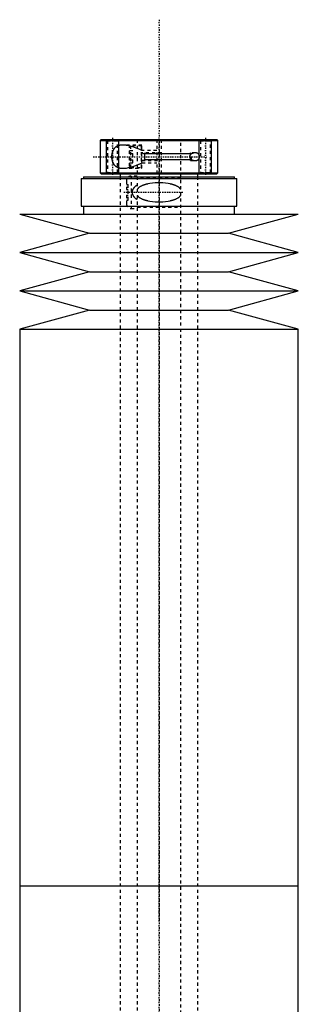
# Model space of a CAD drawing. Extents: x -120 to 120, y -136 to 715.
# Tile 12 of 12: x -45 to 45, y 398 to 715. Entities that reach past the tile are written whole.
import ezdxf

# ---------------------------------------------------------------- set-up
doc = ezdxf.new("R2010")
doc.units = 0
doc.linetypes.add('CENTER', pattern=[1.5, 0.45, -0.5, 0.05, -0.5])
doc.linetypes.add('DASHED', pattern=[2, 1, -1])
for name, color, linetype in [('AM_0', 7, 'CONTINUOUS'), ('AM_10', 7, 'CONTINUOUS'), ('AM_3', 7, 'DASHED'), ('AM_7', 7, 'CENTER')]:
    doc.layers.add(name, color=color, linetype=linetype)

msp = doc.modelspace()

# ---------------------------------------------------------------- linework, layer by layer
at = {"layer": 'AM_0', "color": 7, "linetype": 'CONTINUOUS'}
for p, q in [((-18.7, 676.5), (-19, 676.2)), ((-19, 676.2), (-19, 665.8)), ((-19, 676.2), (19, 676.2)), ((-18.7, 676.5), (18.7, 676.5)), ((19, 676.2), (18.7, 676.5)), ((19, 665.8), (19, 676.2)), ((-25.15, 664), (-25.15, 655)), ((-25.15, 664), (25.15, 664)), ((-24.35, 664.5), (-24.35, 664)), ((-24.35, 664.5), (24.35, 664.5)), ((-19, 665.8), (-18.7, 665.5)), ((-19, 665.8), (19, 665.8)), ((-18.7, 665.5), (18.7, 665.5)), ((-12.5, 665.5), (-12.5, 664.5)), ((12.5, 664.5), (12.5, 665.5)), ((18.7, 665.5), (19, 665.8)), ((24.35, 664), (24.35, 664.5)), ((25.15, 655), (25.15, 664)), ((-25.15, 655), (25.15, 655)), ((-24.35, 655), (-24.35, 652.5)), ((24.35, 652.5), (24.35, 655)), ((-45, 652.5), (-22.5, 646.3)), ((-45, 652.5), (45, 652.5)), ((22.5, 646.3), (45, 652.5)), ((-22.5, 646.3), (-45, 640.1)), ((-22.5, 646.3), (22.5, 646.3)), ((45, 640.1), (22.5, 646.3)), ((-45, 640.1), (-22.5, 633.9)), ((-45, 640.1), (45, 640.1)), ((22.5, 633.9), (45, 640.1)), ((-22.5, 633.9), (-45, 627.7)), ((-22.5, 633.9), (22.5, 633.9)), ((45, 627.7), (22.5, 633.9)), ((-45, 627.7), (-22.5, 621.5)), ((-45, 627.7), (45, 627.7)), ((22.5, 621.5), (45, 627.7)), ((-22.5, 621.5), (-45, 615.3)), ((-22.5, 621.5), (22.5, 621.5)), ((45, 615.3), (22.5, 621.5)), ((-45, 615.3), (-45, 435.75)), ((-45, 615.3), (45, 615.3)), ((45, 435.75), (45, 615.3)), ((-45, 435.75), (-45, 388)), ((-45, 435.75), (45, 435.75)), ((-45, 435.75), (0, 435.75)), ((45, 388), (45, 435.75))]:
    msp.add_line(p, q, dxfattribs=at)
at = {"layer": 'AM_10', "color": 7, "linetype": 'CONTINUOUS'}
for p, q in [((-17, 665.5), (-17, 676.5)), ((-13, 665.5), (-13, 676.5)), ((13, 665.5), (13, 676.5)), ((17, 665.5), (17, 676.5)), ((-5.5, 672.25), (-4.65, 671.97)), ((-4.65, 672.25), (-4.65, 669.75)), ((10.5, 671.97), (-4.65, 671.97)), ((-5.5, 669.75), (-4.65, 670.03)), ((10.5, 670.03), (-4.65, 670.03))]:
    msp.add_line(p, q, dxfattribs=at)
at = {"layer": 'AM_3', "color": 6, "linetype": 'DASHED'}
for p, q in [((-17, 676.5), (-16.62, 676.12)), ((-16.62, 676.12), (-16.62, 665.88)), ((-16.62, 676.12), (-13.38, 676.12)), ((-13.38, 676.12), (-13, 676.5)), ((-13.38, 665.88), (-13.38, 676.12)), ((-5.5, 674.75), (-11.66, 674.75)), ((-9.1, 674.5), (-9.5, 674.1)), ((-9.5, 667.9), (-9.5, 674.1)), ((-5.6, 674.5), (-9.1, 674.5)), ((-9.1, 667.5), (-9.1, 674.5)), ((-7, 676.5), (-7, -97.5)), ((-5.6, 667.5), (-5.6, 674.5)), ((-5.5, 667.25), (-5.5, 674.75)), ((-0.75, 676.5), (-0.75, 665.5)), ((0.75, 676.5), (0.75, 665.5)), ((7, -97.5), (7, 676.5)), ((13, 676.5), (13.38, 676.12)), ((13.38, 676.12), (13.38, 665.88)), ((13.38, 676.12), (16.62, 676.12)), ((16.62, 676.12), (17, 676.5)), ((16.62, 665.88), (16.62, 676.12)), ((-9.5, 673.02), (-8.5, 673.02)), ((-9.5, 672.01), (-8.5, 672.01)), ((-8.5, 668.98), (-8.5, 673.02)), ((-0.75, 673), (-5.5, 673)), ((0.75, 672.25), (-5.5, 672.25)), ((11.66, 672.25), (10.22, 672.25)), ((10.5, 671.97), (10.22, 672.25)), ((10.22, 669.75), (10.22, 672.25)), ((10.5, 670.03), (10.5, 671.97)), ((-11.66, 667.25), (-5.5, 667.25)), ((-9.5, 669.99), (-8.5, 669.99)), ((-9.5, 668.98), (-8.5, 668.98)), ((-9.5, 667.9), (-9.1, 667.5)), ((-9.1, 667.5), (-5.6, 667.5)), ((-5.5, 669.75), (0.75, 669.75)), ((-5.5, 669), (-0.75, 669)), ((10.22, 669.75), (10.5, 670.03)), ((10.22, 669.75), (11.66, 669.75)), ((-16.62, 665.88), (-17, 665.5)), ((-16.62, 665.88), (-13.38, 665.88)), ((-13, 665.5), (-13.38, 665.88)), ((-12.5, 664.5), (-12.5, -56.5)), ((-7, 664.75), (-9, 664.75)), ((-9, 664.75), (-9, 654.25)), ((7, 664.3), (-7, 664.3)), ((12.5, -56.5), (12.5, 664.5)), ((13.38, 665.88), (13, 665.5)), ((13.38, 665.88), (16.62, 665.88)), ((17, 665.5), (16.62, 665.88)), ((-10.5, 663.25), (-10.5, 660.4)), ((-10.5, 662), (-10, 662)), ((-10, 657), (-10, 662)), ((-10.5, 660.4), (-10, 660.4)), ((-10.5, 658.6), (-10.5, 655.75)), ((-10.5, 658.6), (-10, 658.6)), ((-10.5, 657), (-10, 657)), ((-7, 654.7), (7, 654.7)), ((-9, 654.25), (-7, 654.25))]:
    msp.add_line(p, q, dxfattribs=at)
for points in [[(-11.66, 674.75, 0), (-11.71, 674.75, 0), (-11.81, 674.75, 0), (-11.92, 674.74, 0), (-11.97, 674.74, 0), (-12.02, 674.74, 0), (-12.12, 674.73, 0), (-12.21, 674.72, 0), (-12.31, 674.71, 0), (-12.41, 674.7, 0), (-12.5, 674.69, 0), (-12.55, 674.68, 0), (-12.6, 674.67, 0), (-12.7, 674.65, 0), (-12.79, 674.63, 0), (-12.89, 674.6, 0), (-12.98, 674.58, 0), (-13.08, 674.55, 0), (-13.13, 674.53, 0), (-13.17, 674.51, 0), (-13.27, 674.48, 0), (-13.36, 674.44, 0), (-13.41, 674.42, 0), (-13.45, 674.4, 0), (-13.54, 674.35, 0), (-13.63, 674.31, 0), (-13.68, 674.28, 0), (-13.72, 674.26, 0), (-13.81, 674.2, 0), (-13.89, 674.15, 0), (-13.98, 674.09, 0), (-14.06, 674.02, 0), (-14.14, 673.96, 0), (-14.18, 673.92, 0), (-14.22, 673.89, 0), (-14.29, 673.81, 0), (-14.36, 673.74, 0), (-14.43, 673.66, 0), (-14.5, 673.58, 0), (-14.57, 673.5, 0), (-14.6, 673.45, 0), (-14.63, 673.41, 0), (-14.69, 673.32, 0), (-14.74, 673.23, 0), (-14.8, 673.13, 0), (-14.85, 673.03, 0), (-14.9, 672.93, 0), (-14.93, 672.88, 0), (-14.95, 672.82, 0), (-15, 672.71, 0), (-15.04, 672.59, 0), (-15.08, 672.48, 0), (-15.12, 672.36, 0), (-15.16, 672.23, 0), (-15.17, 672.17, 0), (-15.19, 672.11, 0), (-15.22, 671.98, 0), (-15.24, 671.85, 0), (-15.26, 671.72, 0), (-15.28, 671.59, 0), (-15.29, 671.46, 0), (-15.3, 671.39, 0), (-15.3, 671.32, 0), (-15.31, 671.19, 0), (-15.31, 671.06, 0), (-15.31, 671, 0), (-15.31, 670.94, 0), (-15.31, 670.81, 0), (-15.3, 670.68, 0), (-15.3, 670.61, 0), (-15.29, 670.54, 0), (-15.28, 670.41, 0), (-15.26, 670.28, 0), (-15.24, 670.15, 0), (-15.22, 670.02, 0), (-15.19, 669.89, 0), (-15.17, 669.83, 0), (-15.16, 669.77, 0), (-15.12, 669.64, 0), (-15.08, 669.52, 0), (-15.04, 669.41, 0), (-15, 669.29, 0), (-14.95, 669.18, 0), (-14.93, 669.12, 0), (-14.9, 669.07, 0), (-14.85, 668.97, 0), (-14.8, 668.87, 0), (-14.74, 668.77, 0), (-14.69, 668.68, 0), (-14.63, 668.59, 0), (-14.6, 668.55, 0), (-14.57, 668.5, 0), (-14.5, 668.42, 0), (-14.43, 668.34, 0), (-14.36, 668.26, 0), (-14.29, 668.19, 0), (-14.22, 668.11, 0), (-14.18, 668.08, 0), (-14.14, 668.04, 0), (-14.06, 667.98, 0), (-13.98, 667.91, 0), (-13.89, 667.85, 0), (-13.81, 667.8, 0), (-13.72, 667.74, 0), (-13.68, 667.72, 0), (-13.63, 667.69, 0), (-13.54, 667.65, 0), (-13.45, 667.6, 0), (-13.41, 667.58, 0), (-13.36, 667.56, 0), (-13.27, 667.52, 0), (-13.17, 667.49, 0), (-13.13, 667.47, 0), (-13.08, 667.45, 0), (-12.98, 667.42, 0), (-12.89, 667.4, 0), (-12.79, 667.37, 0), (-12.7, 667.35, 0), (-12.6, 667.33, 0), (-12.55, 667.32, 0), (-12.5, 667.31, 0), (-12.41, 667.3, 0), (-12.31, 667.29, 0), (-12.21, 667.28, 0), (-12.12, 667.27, 0), (-12.02, 667.26, 0), (-11.97, 667.26, 0), (-11.92, 667.26, 0), (-11.81, 667.25, 0), (-11.71, 667.25, 0), (-11.66, 667.25, 0)], [(-9.22, 674.39, 0), (-9.29, 674.4, 0), (-9.43, 674.44, 0), (-9.57, 674.47, 0), (-9.64, 674.49, 0), (-9.71, 674.51, 0), (-9.85, 674.54, 0), (-9.99, 674.57, 0), (-10.13, 674.59, 0), (-10.27, 674.62, 0), (-10.41, 674.64, 0), (-10.48, 674.65, 0), (-10.54, 674.66, 0), (-10.68, 674.68, 0), (-10.81, 674.7, 0), (-10.95, 674.71, 0), (-11.08, 674.72, 0), (-11.21, 674.73, 0), (-11.28, 674.74, 0), (-11.34, 674.74, 0), (-11.47, 674.75, 0), (-11.6, 674.75, 0), (-11.66, 674.75, 0)], [(-7, 673.64, 0), (-7.37, 673.78, 0), (-8.12, 674.05, 0), (-8.85, 674.28, 0), (-9.22, 674.39, 0)], [(-5.5, 672.98, 0), (-5.75, 673.1, 0), (-6.24, 673.32, 0), (-6.75, 673.54, 0), (-7, 673.64, 0)], [(10.22, 671.73, 0), (10.19, 671.7, 0), (10.13, 671.63, 0), (10.09, 671.59, 0), (10.08, 671.58, 0), (10.07, 671.57, 0), (10.06, 671.56, 0), (10.06, 671.56, 0), (10.05, 671.55, 0), (10.04, 671.53, 0), (10.04, 671.53, 0), (10.03, 671.52, 0), (10.02, 671.51, 0), (10.01, 671.5, 0), (10.01, 671.49, 0), (10, 671.48, 0), (9.99, 671.47, 0), (9.99, 671.46, 0), (9.98, 671.44, 0), (9.97, 671.43, 0), (9.96, 671.42, 0), (9.96, 671.41, 0), (9.95, 671.4, 0), (9.95, 671.39, 0), (9.94, 671.37, 0), (9.93, 671.36, 0), (9.93, 671.34, 0), (9.92, 671.33, 0), (9.92, 671.32, 0), (9.91, 671.32, 0), (9.91, 671.3, 0), (9.9, 671.29, 0), (9.89, 671.27, 0), (9.89, 671.26, 0), (9.88, 671.24, 0), (9.88, 671.23, 0), (9.88, 671.23, 0), (9.88, 671.21, 0), (9.87, 671.2, 0), (9.87, 671.18, 0), (9.86, 671.17, 0), (9.86, 671.15, 0), (9.86, 671.14, 0), (9.86, 671.13, 0), (9.86, 671.12, 0), (9.85, 671.1, 0), (9.85, 671.09, 0), (9.85, 671.07, 0), (9.85, 671.06, 0), (9.85, 671.05, 0), (9.85, 671.04, 0), (9.85, 671.02, 0), (9.85, 671.01, 0), (9.85, 671, 0), (9.85, 670.99, 0), (9.85, 670.98, 0), (9.85, 670.96, 0), (9.85, 670.95, 0), (9.85, 670.94, 0), (9.85, 670.93, 0), (9.85, 670.91, 0), (9.85, 670.9, 0), (9.86, 670.88, 0), (9.86, 670.87, 0), (9.86, 670.86, 0), (9.86, 670.85, 0), (9.86, 670.83, 0), (9.87, 670.82, 0), (9.87, 670.8, 0), (9.88, 670.79, 0), (9.88, 670.77, 0), (9.88, 670.77, 0), (9.88, 670.76, 0), (9.89, 670.74, 0), (9.89, 670.73, 0), (9.9, 670.71, 0), (9.91, 670.7, 0), (9.91, 670.68, 0), (9.92, 670.68, 0), (9.92, 670.67, 0), (9.93, 670.66, 0), (9.93, 670.64, 0), (9.94, 670.63, 0), (9.95, 670.61, 0), (9.95, 670.6, 0), (9.96, 670.59, 0), (9.96, 670.58, 0), (9.97, 670.57, 0), (9.98, 670.56, 0), (9.99, 670.54, 0), (9.99, 670.53, 0), (10, 670.52, 0), (10.01, 670.51, 0), (10.01, 670.5, 0), (10.02, 670.49, 0), (10.03, 670.48, 0), (10.04, 670.47, 0), (10.04, 670.47, 0), (10.05, 670.45, 0), (10.06, 670.44, 0), (10.06, 670.44, 0), (10.07, 670.43, 0), (10.08, 670.42, 0), (10.09, 670.41, 0), (10.13, 670.37, 0), (10.19, 670.3, 0), (10.22, 670.27, 0)], [(11.66, 672.25, 0), (11.62, 672.25, 0), (11.54, 672.25, 0), (11.46, 672.24, 0), (11.42, 672.24, 0), (11.38, 672.23, 0), (11.3, 672.22, 0), (11.21, 672.2, 0), (11.13, 672.18, 0), (11.04, 672.16, 0), (10.96, 672.14, 0), (10.92, 672.12, 0), (10.88, 672.11, 0), (10.79, 672.08, 0), (10.71, 672.04, 0), (10.63, 672, 0), (10.55, 671.96, 0), (10.47, 671.91, 0), (10.44, 671.89, 0), (10.4, 671.87, 0), (10.33, 671.81, 0), (10.26, 671.76, 0), (10.22, 671.73, 0)], [(11.66, 669.75, 0), (11.68, 669.75, 0), (11.72, 669.75, 0), (11.75, 669.75, 0), (11.77, 669.75, 0), (11.79, 669.75, 0), (11.82, 669.76, 0), (11.86, 669.76, 0), (11.9, 669.76, 0), (11.93, 669.77, 0), (11.97, 669.77, 0), (11.99, 669.78, 0), (12.01, 669.78, 0), (12.04, 669.79, 0), (12.08, 669.8, 0), (12.12, 669.8, 0), (12.15, 669.81, 0), (12.19, 669.82, 0), (12.21, 669.83, 0), (12.22, 669.84, 0), (12.26, 669.85, 0), (12.3, 669.86, 0), (12.31, 669.87, 0), (12.33, 669.87, 0), (12.36, 669.89, 0), (12.4, 669.91, 0), (12.42, 669.91, 0), (12.43, 669.92, 0), (12.47, 669.94, 0), (12.5, 669.96, 0), (12.53, 669.98, 0), (12.56, 670, 0), (12.59, 670.02, 0), (12.61, 670.03, 0), (12.62, 670.04, 0), (12.65, 670.06, 0), (12.68, 670.09, 0), (12.71, 670.11, 0), (12.74, 670.14, 0), (12.77, 670.16, 0), (12.78, 670.18, 0), (12.79, 670.19, 0), (12.82, 670.22, 0), (12.85, 670.25, 0), (12.87, 670.28, 0), (12.89, 670.31, 0), (12.92, 670.35, 0), (12.93, 670.37, 0), (12.94, 670.38, 0), (12.96, 670.42, 0), (12.98, 670.46, 0), (13, 670.5, 0), (13.02, 670.54, 0), (13.04, 670.58, 0), (13.04, 670.6, 0), (13.05, 670.62, 0), (13.06, 670.67, 0), (13.08, 670.71, 0), (13.09, 670.75, 0), (13.1, 670.8, 0), (13.1, 670.84, 0), (13.1, 670.86, 0), (13.11, 670.89, 0), (13.11, 670.93, 0), (13.11, 670.98, 0), (13.11, 671, 0), (13.11, 671.02, 0), (13.11, 671.07, 0), (13.11, 671.11, 0), (13.1, 671.14, 0), (13.1, 671.16, 0), (13.1, 671.2, 0), (13.09, 671.25, 0), (13.08, 671.29, 0), (13.06, 671.33, 0), (13.05, 671.38, 0), (13.04, 671.4, 0), (13.04, 671.42, 0), (13.02, 671.46, 0), (13, 671.5, 0), (12.98, 671.54, 0), (12.96, 671.58, 0), (12.94, 671.62, 0), (12.93, 671.63, 0), (12.92, 671.65, 0), (12.89, 671.69, 0), (12.87, 671.72, 0), (12.85, 671.75, 0), (12.82, 671.78, 0), (12.79, 671.81, 0), (12.78, 671.82, 0), (12.77, 671.84, 0), (12.74, 671.86, 0), (12.71, 671.89, 0), (12.68, 671.91, 0), (12.65, 671.94, 0), (12.62, 671.96, 0), (12.61, 671.97, 0), (12.59, 671.98, 0), (12.56, 672, 0), (12.53, 672.02, 0), (12.5, 672.04, 0), (12.47, 672.06, 0), (12.43, 672.08, 0), (12.42, 672.09, 0), (12.4, 672.09, 0), (12.36, 672.11, 0), (12.33, 672.13, 0), (12.31, 672.13, 0), (12.3, 672.14, 0), (12.26, 672.15, 0), (12.22, 672.16, 0), (12.21, 672.17, 0), (12.19, 672.18, 0), (12.15, 672.19, 0), (12.12, 672.2, 0), (12.08, 672.2, 0), (12.04, 672.21, 0), (12.01, 672.22, 0), (11.99, 672.22, 0), (11.97, 672.23, 0), (11.93, 672.23, 0), (11.9, 672.24, 0), (11.86, 672.24, 0), (11.82, 672.24, 0), (11.79, 672.25, 0), (11.77, 672.25, 0), (11.75, 672.25, 0), (11.72, 672.25, 0), (11.68, 672.25, 0), (11.66, 672.25, 0)], [(-11.66, 667.25, 0), (-11.51, 667.25, 0), (-11.19, 667.27, 0), (-10.87, 667.3, 0), (-10.71, 667.31, 0), (-10.55, 667.34, 0), (-10.21, 667.39, 0), (-9.88, 667.46, 0), (-9.54, 667.53, 0), (-9.19, 667.62, 0), (-8.84, 667.72, 0), (-8.67, 667.77, 0), (-8.49, 667.83, 0), (-8.14, 667.94, 0), (-7.79, 668.06, 0), (-7.43, 668.19, 0), (-7.08, 668.33, 0), (-6.72, 668.47, 0), (-6.55, 668.55, 0), (-6.37, 668.62, 0), (-6.02, 668.78, 0), (-5.67, 668.94, 0), (-5.5, 669.02, 0)], [(10.22, 670.27, 0), (10.27, 670.23, 0), (10.36, 670.16, 0), (10.45, 670.1, 0), (10.5, 670.07, 0)], [(10.5, 670.07, 0), (10.53, 670.05, 0), (10.59, 670.02, 0), (10.65, 669.99, 0), (10.69, 669.97, 0), (10.72, 669.96, 0), (10.78, 669.93, 0), (10.85, 669.9, 0), (10.91, 669.88, 0), (10.98, 669.86, 0), (11.05, 669.84, 0), (11.08, 669.83, 0), (11.11, 669.82, 0), (11.18, 669.8, 0), (11.24, 669.79, 0), (11.31, 669.78, 0), (11.38, 669.77, 0), (11.44, 669.76, 0), (11.47, 669.76, 0), (11.51, 669.76, 0), (11.57, 669.75, 0), (11.63, 669.75, 0), (11.66, 669.75, 0)], [(-7, 661.85, 0), (-7.15, 661.76, 0), (-7.31, 661.66, 0), (-7.36, 661.62, 0), (-7.41, 661.59, 0), (-7.43, 661.57, 0), (-7.45, 661.56, 0), (-7.5, 661.52, 0), (-7.54, 661.49, 0), (-7.59, 661.46, 0), (-7.63, 661.42, 0), (-7.68, 661.38, 0), (-7.7, 661.37, 0), (-7.72, 661.35, 0), (-7.76, 661.31, 0), (-7.8, 661.27, 0), (-7.82, 661.26, 0), (-7.84, 661.24, 0), (-7.88, 661.2, 0), (-7.92, 661.16, 0), (-7.94, 661.14, 0), (-7.96, 661.12, 0), (-8, 661.08, 0), (-8.04, 661.04, 0), (-8.07, 661, 0), (-8.11, 660.96, 0), (-8.14, 660.92, 0), (-8.16, 660.9, 0), (-8.18, 660.88, 0), (-8.21, 660.83, 0), (-8.24, 660.79, 0), (-8.27, 660.75, 0), (-8.3, 660.7, 0), (-8.33, 660.66, 0), (-8.35, 660.63, 0), (-8.36, 660.61, 0), (-8.39, 660.56, 0), (-8.42, 660.51, 0), (-8.45, 660.46, 0), (-8.47, 660.41, 0), (-8.5, 660.36, 0), (-8.51, 660.33, 0), (-8.52, 660.3, 0), (-8.54, 660.25, 0), (-8.57, 660.2, 0), (-8.58, 660.14, 0), (-8.6, 660.09, 0), (-8.62, 660.03, 0), (-8.63, 660, 0), (-8.63, 659.98, 0), (-8.65, 659.92, 0), (-8.66, 659.86, 0), (-8.67, 659.81, 0), (-8.68, 659.75, 0), (-8.68, 659.69, 0), (-8.69, 659.67, 0), (-8.69, 659.64, 0), (-8.69, 659.58, 0), (-8.69, 659.53, 0), (-8.69, 659.5, 0), (-8.69, 659.47, 0), (-8.69, 659.42, 0), (-8.69, 659.36, 0), (-8.69, 659.33, 0), (-8.68, 659.31, 0), (-8.68, 659.25, 0), (-8.67, 659.19, 0), (-8.66, 659.14, 0), (-8.65, 659.08, 0), (-8.63, 659.02, 0), (-8.63, 659, 0), (-8.62, 658.97, 0), (-8.6, 658.91, 0), (-8.58, 658.86, 0), (-8.57, 658.8, 0), (-8.54, 658.75, 0), (-8.52, 658.7, 0), (-8.51, 658.67, 0), (-8.5, 658.64, 0), (-8.47, 658.59, 0), (-8.45, 658.54, 0), (-8.42, 658.49, 0), (-8.39, 658.44, 0), (-8.36, 658.39, 0), (-8.35, 658.37, 0), (-8.33, 658.34, 0), (-8.3, 658.3, 0), (-8.27, 658.25, 0), (-8.24, 658.21, 0), (-8.21, 658.17, 0), (-8.18, 658.12, 0), (-8.16, 658.1, 0), (-8.14, 658.08, 0), (-8.11, 658.04, 0), (-8.07, 658, 0), (-8.04, 657.96, 0), (-8, 657.92, 0), (-7.96, 657.88, 0), (-7.94, 657.86, 0), (-7.92, 657.84, 0), (-7.88, 657.8, 0), (-7.84, 657.76, 0), (-7.82, 657.74, 0), (-7.8, 657.73, 0), (-7.76, 657.69, 0), (-7.72, 657.65, 0), (-7.7, 657.63, 0), (-7.68, 657.62, 0), (-7.63, 657.58, 0), (-7.59, 657.54, 0), (-7.54, 657.51, 0), (-7.5, 657.48, 0), (-7.45, 657.44, 0), (-7.43, 657.43, 0), (-7.41, 657.41, 0), (-7.36, 657.38, 0), (-7.31, 657.34, 0), (-7.15, 657.24, 0), (-7, 657.15, 0)], [(7, 660.5, 0), (6.96, 660.56, 0), (6.87, 660.67, 0), (6.77, 660.77, 0), (6.72, 660.82, 0), (6.68, 660.86, 0), (6.58, 660.95, 0), (6.47, 661.04, 0), (6.37, 661.12, 0), (6.26, 661.19, 0), (6.15, 661.26, 0), (6.1, 661.3, 0), (6.04, 661.33, 0), (5.93, 661.4, 0), (5.81, 661.46, 0), (5.69, 661.52, 0), (5.57, 661.58, 0), (5.45, 661.64, 0), (5.39, 661.66, 0), (5.33, 661.69, 0), (5.2, 661.74, 0), (5.08, 661.79, 0), (5.02, 661.81, 0), (4.95, 661.84, 0), (4.82, 661.88, 0), (4.69, 661.93, 0), (4.63, 661.95, 0), (4.56, 661.97, 0), (4.43, 662.01, 0), (4.3, 662.05, 0), (4.16, 662.08, 0), (4.02, 662.12, 0), (3.89, 662.15, 0), (3.82, 662.17, 0), (3.75, 662.18, 0), (3.61, 662.21, 0), (3.47, 662.24, 0), (2.98, 662.33, 0), (2.12, 662.45, 0), (1.26, 662.52, 0), (0.42, 662.55, 0), (0, 662.56, 0), (-0.42, 662.55, 0), (-1.26, 662.52, 0), (-2.12, 662.45, 0), (-2.98, 662.33, 0), (-3.47, 662.24, 0), (-3.61, 662.21, 0), (-3.75, 662.18, 0), (-3.82, 662.17, 0), (-3.89, 662.15, 0), (-4.02, 662.12, 0), (-4.16, 662.08, 0), (-4.3, 662.05, 0), (-4.43, 662.01, 0), (-4.56, 661.97, 0), (-4.63, 661.95, 0), (-4.69, 661.93, 0), (-4.82, 661.88, 0), (-4.95, 661.84, 0), (-5.02, 661.81, 0), (-5.08, 661.79, 0), (-5.2, 661.74, 0), (-5.33, 661.69, 0), (-5.39, 661.66, 0), (-5.45, 661.64, 0), (-5.57, 661.58, 0), (-5.69, 661.52, 0), (-5.81, 661.46, 0), (-5.93, 661.4, 0), (-6.04, 661.33, 0), (-6.1, 661.3, 0), (-6.15, 661.26, 0), (-6.26, 661.19, 0), (-6.37, 661.12, 0), (-6.47, 661.04, 0), (-6.58, 660.95, 0), (-6.68, 660.86, 0), (-6.72, 660.82, 0), (-6.77, 660.77, 0), (-6.87, 660.67, 0), (-6.96, 660.56, 0), (-7, 660.5, 0)], [(-7, 658.5, 0), (-6.96, 658.44, 0), (-6.87, 658.33, 0), (-6.77, 658.23, 0), (-6.72, 658.18, 0), (-6.68, 658.14, 0), (-6.58, 658.05, 0), (-6.47, 657.96, 0), (-6.37, 657.88, 0), (-6.26, 657.81, 0), (-6.15, 657.74, 0), (-6.1, 657.7, 0), (-6.04, 657.67, 0), (-5.93, 657.6, 0), (-5.81, 657.54, 0), (-5.69, 657.48, 0), (-5.57, 657.42, 0), (-5.45, 657.36, 0), (-5.39, 657.34, 0), (-5.33, 657.31, 0), (-5.2, 657.26, 0), (-5.08, 657.21, 0), (-5.02, 657.19, 0), (-4.95, 657.16, 0), (-4.82, 657.12, 0), (-4.69, 657.07, 0), (-4.63, 657.05, 0), (-4.56, 657.03, 0), (-4.43, 656.99, 0), (-4.3, 656.95, 0), (-4.16, 656.92, 0), (-4.02, 656.88, 0), (-3.89, 656.85, 0), (-3.82, 656.83, 0), (-3.75, 656.82, 0), (-3.61, 656.79, 0), (-3.47, 656.76, 0), (-2.98, 656.67, 0), (-2.12, 656.55, 0), (-1.26, 656.48, 0), (-0.42, 656.45, 0), (0, 656.44, 0), (0.42, 656.45, 0), (1.26, 656.48, 0), (2.12, 656.55, 0), (2.98, 656.67, 0), (3.47, 656.76, 0), (3.61, 656.79, 0), (3.75, 656.82, 0), (3.82, 656.83, 0), (3.89, 656.85, 0), (4.02, 656.88, 0), (4.16, 656.92, 0), (4.3, 656.95, 0), (4.43, 656.99, 0), (4.56, 657.03, 0), (4.63, 657.05, 0), (4.69, 657.07, 0), (4.82, 657.12, 0), (4.95, 657.16, 0), (5.02, 657.19, 0), (5.08, 657.21, 0), (5.2, 657.26, 0), (5.33, 657.31, 0), (5.39, 657.34, 0), (5.45, 657.36, 0), (5.57, 657.42, 0), (5.69, 657.48, 0), (5.81, 657.54, 0), (5.93, 657.6, 0), (6.04, 657.67, 0), (6.1, 657.7, 0), (6.15, 657.74, 0), (6.26, 657.81, 0), (6.37, 657.88, 0), (6.47, 657.96, 0), (6.58, 658.05, 0), (6.68, 658.14, 0), (6.72, 658.18, 0), (6.77, 658.23, 0), (6.87, 658.33, 0), (6.96, 658.44, 0), (7, 658.5, 0)]]:
    msp.add_polyline3d(points, dxfattribs=at)
for centre, radius, start, end in [((-5.6, 674.4), 0.1, 0, 90), ((-5.6, 667.6), 0.1, 270, 0), ((-9, 663.25), 1.5, 90, 180), ((-9, 655.75), 1.5, 180, 270)]:
    msp.add_arc(centre, radius, start, end, dxfattribs=at)
at = {"layer": 'AM_7', "color": 4, "linetype": 'CENTER'}
for p, q in [((0, 715.2), (0, -136.2)), ((-15, 677.05), (-15, 664.95)), ((15, 677.05), (15, 664.95)), ((0, 675.94), (0, 424.31)), ((-21.25, 671), (15.5, 671)), ((-11.38, 659.5), (7.87, 659.5)), ((0, 447.19), (0, 195.56))]:
    msp.add_line(p, q, dxfattribs=at)

doc.saveas('drawing.dxf')
